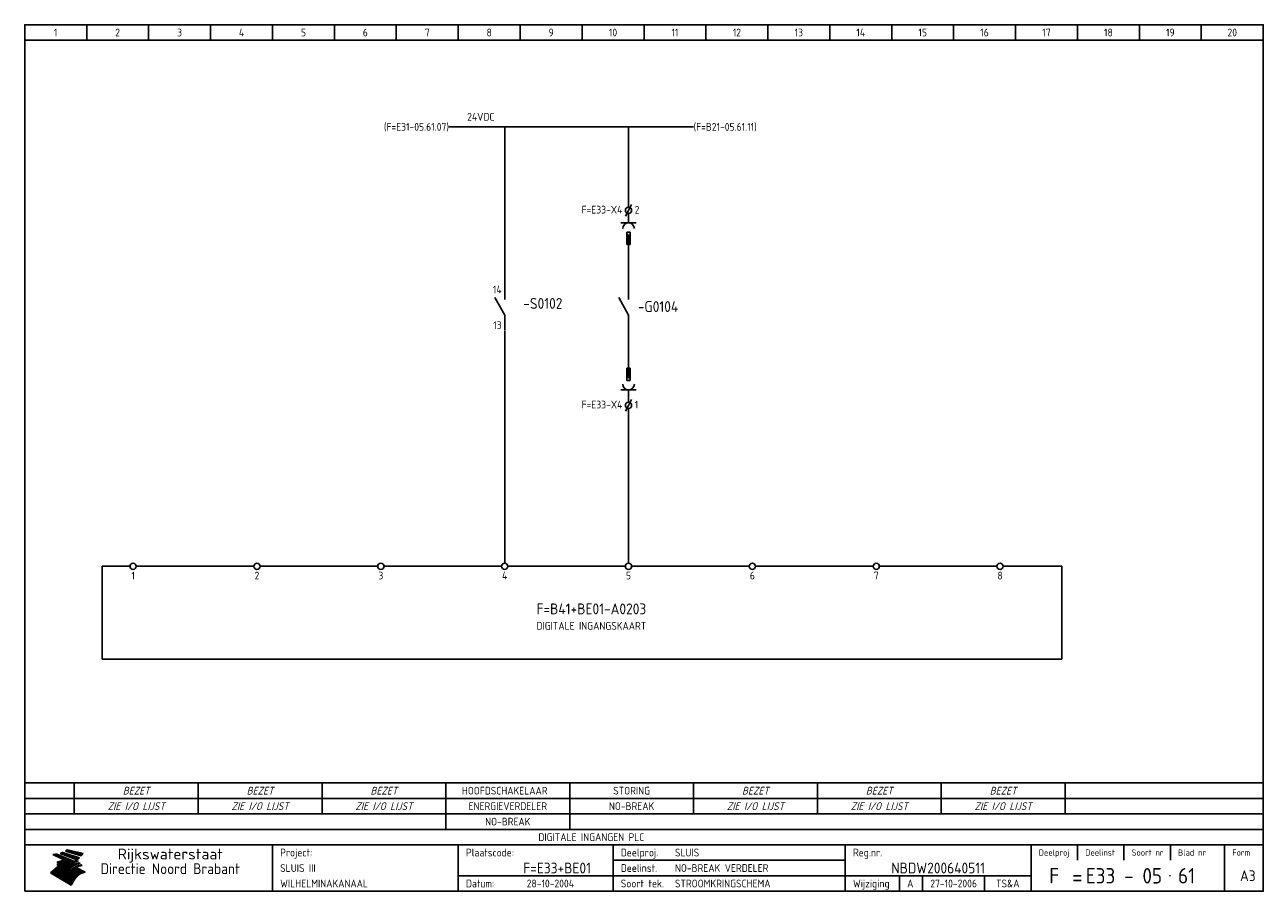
# Model space of a CAD drawing. Extents: x 10 to 410, y 10 to 290.
import ezdxf
from ezdxf.enums import TextEntityAlignment as Align

# ---------------------------------------------------------------- set-up
doc = ezdxf.new("R2010")
doc.units = 0
doc.header["$LTSCALE"] = 15
doc.header["$MEASUREMENT"] = 0
doc.linetypes.add('DASHDOT', pattern=[1, 0.5, -0.25, 0, -0.25])
doc.linetypes.add('DASHED', pattern=[0.75, 0.5, -0.25])
for name, color, linetype in [('0-25', 7, 'CONTINUOUS'), ('0-35', 2, 'CONTINUOUS'), ('0-50', 3, 'CONTINUOUS'), ('B-25', 7, 'CONTINUOUS'), ('B-35', 2, 'CONTINUOUS'), ('S-25', 7, 'CONTINUOUS')]:
    doc.layers.add(name, color=color, linetype=linetype)
doc.styles.add('ISO', font='iso.shx')
doc.styles.get("Standard").update_dxf_attribs({"font": 'iso.shx'})

# ---------------------------------------------------------------- blocks, each defined once
blk = doc.blocks.new('KADERA3')
at = {"layer": '0-25'}
for p, q in [((30, 285), (30, 290)), ((50, 285), (50, 290)), ((70, 285), (70, 290)), ((90, 285), (90, 290)), ((110, 285), (110, 290)), ((130, 285), (130, 290)), ((150, 285), (150, 290)), ((170, 285), (170, 290)), ((190, 285), (190, 290)), ((210, 285), (210, 290)), ((230, 285), (230, 290)), ((250, 285), (250, 290)), ((270, 285), (270, 290)), ((290, 285), (290, 290)), ((310, 285), (310, 290)), ((330, 285), (330, 290)), ((350, 285), (350, 290)), ((370, 285), (370, 290)), ((390, 285), (390, 290)), ((10, 285), (410, 285)), ((410, 35), (10, 35)), ((410, 30), (10, 30)), ((350, 25), (350, 20)), ((365, 25), (365, 20)), ((380, 25), (380, 20)), ((200, 20), (275, 20)), ((150, 15), (335, 15)), ((292.5, 15), (292.5, 10)), ((300, 15), (300, 10)), ((320, 15), (320, 10))]:
    blk.add_line(p, q, dxfattribs=at)
at = {"layer": '0-25', "color": 7}
for p, q in [((19.1, 21.89), (25.12, 19)), ((19.1, 21.89), (25.12, 19)), ((19.17, 21.86), (20.7, 21.86)), ((19.29, 21.8), (20.83, 21.8)), ((19.4, 21.75), (20.96, 21.75)), ((19.52, 21.69), (21.09, 21.69)), ((19.64, 21.63), (21.22, 21.63)), ((19.74, 21.92), (20.56, 21.92)), ((19.75, 21.58), (21.36, 21.58)), ((19.87, 21.52), (21.49, 21.52)), ((19.99, 21.47), (21.62, 21.47)), ((20.11, 21.41), (21.75, 21.41)), ((20.22, 21.35), (21.88, 21.35)), ((20.25, 21.97), (20.43, 21.97)), ((20.34, 21.3), (22.02, 21.3)), ((20.38, 21.99), (26.02, 19.59)), ((20.38, 21.99), (26.02, 19.59)), ((20.46, 21.24), (22.15, 21.24)), ((20.57, 21.18), (22.28, 21.18)), ((20.69, 21.13), (22.41, 21.13)), ((20.81, 21.07), (22.55, 21.07)), ((20.92, 21.02), (22.68, 21.02)), ((21.04, 20.96), (22.81, 20.96)), ((21.16, 20.9), (22.94, 20.9)), ((21.27, 20.85), (23.07, 20.85)), ((21.39, 20.79), (23.21, 20.79)), ((21.47, 22.25), (26.83, 20.19)), ((21.47, 22.25), (26.83, 20.19)), ((21.49, 22.25), (23.07, 22.25)), ((21.51, 20.73), (23.34, 20.73)), ((21.6, 22.2), (23.25, 22.2)), ((21.63, 20.68), (23.47, 20.68)), ((21.65, 22.31), (22.89, 22.31)), ((21.74, 20.62), (23.6, 20.62)), ((21.75, 22.14), (23.42, 22.14)), ((21.8, 22.37), (22.71, 22.37)), ((21.86, 20.57), (23.73, 20.57)), ((21.9, 22.08), (23.6, 22.08)), ((21.94, 22.42), (22.53, 22.42)), ((21.98, 20.51), (23.87, 20.51)), ((22.04, 22.03), (23.78, 22.03)), ((22.06, 22.48), (22.36, 22.48)), ((22.09, 20.45), (24, 20.45)), ((22.18, 22.53), (27.65, 20.8)), ((22.18, 22.53), (27.65, 20.8)), ((22.19, 21.97), (23.96, 21.97)), ((22.21, 20.4), (24.13, 20.4)), ((22.33, 20.34), (24.26, 20.34)), ((22.34, 21.92), (24.13, 21.92)), ((22.37, 20), (23.08, 20)), ((22.44, 20.28), (24.4, 20.28)), ((22.48, 21.86), (24.31, 21.86)), ((22.49, 20.06), (23.04, 20.06)), ((22.56, 20.23), (24.53, 20.23)), ((22.61, 20.12), (22.93, 20.12)), ((22.63, 21.8), (24.49, 21.8)), ((22.68, 20.17), (24.66, 20.17)), ((22.71, 20.17), (22.82, 20.17)), ((23.11, 20.02), (22.77, 20.2)), ((23.11, 20.02), (22.77, 20.2)), ((22.78, 21.75), (24.67, 21.75)), ((22.79, 20.12), (24.79, 20.12)), ((22.91, 20.06), (24.92, 20.06)), ((22.92, 21.69), (24.85, 21.69)), ((23.03, 20), (25.06, 20)), ((23.07, 21.63), (25.02, 21.63)), ((23.14, 22.99), (28.22, 21.46)), ((23.14, 22.99), (28.22, 21.46)), ((23.15, 22.98), (25.33, 22.98)), ((23.22, 21.58), (25.2, 21.58)), ((23.23, 23.04), (25.09, 23.04)), ((23.32, 23.1), (24.84, 23.1)), ((23.34, 22.93), (25.57, 22.93)), ((23.36, 21.52), (25.38, 21.52)), ((23.4, 23.15), (24.6, 23.15)), ((23.49, 23.21), (24.36, 23.21)), ((23.51, 21.47), (25.56, 21.47)), ((23.52, 22.87), (25.81, 22.87)), ((23.57, 23.27), (24.12, 23.27)), ((23.64, 23.32), (23.87, 23.32)), ((23.66, 21.41), (25.74, 21.41)), ((23.7, 23.36), (28.82, 22.17)), ((23.7, 23.36), (28.82, 22.17)), ((23.71, 22.82), (26.06, 22.82)), ((23.8, 21.35), (25.91, 21.35)), ((23.9, 22.76), (26.3, 22.76)), ((23.95, 21.3), (26.09, 21.3)), ((24.09, 22.7), (26.54, 22.7)), ((24.09, 21.24), (26.27, 21.24)), ((24.24, 21.18), (26.45, 21.18)), ((24.27, 22.65), (26.78, 22.65)), ((24.39, 21.13), (26.62, 21.13)), ((24.46, 22.59), (27.03, 22.59)), ((24.53, 21.07), (26.8, 21.07)), ((24.65, 22.53), (27.27, 22.53)), ((24.68, 21.02), (26.98, 21.02)), ((24.83, 20.96), (27.16, 20.96)), ((24.84, 22.48), (27.51, 22.48)), ((24.97, 20.9), (27.34, 20.9)), ((25.02, 22.42), (27.75, 22.42)), ((25.12, 20.85), (27.51, 20.85)), ((25.21, 22.37), (28, 22.37)), ((25.27, 20.79), (27.63, 20.79)), ((25.4, 22.31), (28.24, 22.31)), ((25.41, 20.73), (27.57, 20.73)), ((25.56, 20.68), (27.51, 20.68)), ((25.58, 22.25), (28.48, 22.25)), ((25.71, 20.62), (27.44, 20.62)), ((25.77, 22.2), (28.72, 22.2)), ((25.85, 20.57), (27.37, 20.57)), ((25.96, 22.14), (28.79, 22.14)), ((26, 20.51), (27.29, 20.51)), ((26.15, 22.08), (28.75, 22.08)), ((26.15, 20.45), (27.22, 20.45)), ((26.29, 20.4), (27.14, 20.4)), ((26.33, 22.03), (28.71, 22.03)), ((26.44, 20.34), (27.06, 20.34)), ((26.52, 21.97), (28.66, 21.97)), ((26.59, 20.28), (26.97, 20.28)), ((26.71, 21.92), (28.62, 21.92)), ((26.73, 20.23), (26.89, 20.23)), ((26.9, 21.86), (28.57, 21.86)), ((27.08, 21.8), (28.52, 21.8)), ((27.27, 21.75), (28.48, 21.75)), ((27.46, 21.69), (28.43, 21.69)), ((27.65, 21.63), (28.38, 21.63)), ((27.83, 21.58), (28.33, 21.58)), ((28.02, 21.52), (28.28, 21.52)), ((28.21, 21.47), (28.22, 21.47)), ((20.58, 17.88), (18.3, 16)), ((20.58, 17.88), (18.3, 16)), ((24.94, 11.97), (18.3, 16)), ((24.94, 11.97), (18.3, 16)), ((18.31, 16.01), (20.96, 16.01)), ((18.38, 16.07), (21.46, 16.07)), ((18.45, 16.12), (21.88, 16.12)), ((18.52, 16.18), (22.15, 16.18)), ((18.59, 16.23), (22.38, 16.23)), ((18.65, 16.29), (22.58, 16.29)), ((18.72, 16.35), (22.75, 16.35)), ((18.79, 16.4), (22.91, 16.4)), ((18.86, 16.46), (20.6, 16.46)), ((18.93, 16.52), (20.6, 16.52)), ((18.99, 16.57), (20.6, 16.57)), ((19.06, 16.63), (20.6, 16.63)), ((19.13, 16.68), (20.6, 16.68)), ((19.2, 16.74), (20.6, 16.74)), ((19.27, 16.8), (20.6, 16.8)), ((19.33, 16.85), (21.07, 16.85)), ((19.4, 16.91), (21.55, 16.91)), ((19.47, 16.97), (21.88, 16.97)), ((19.54, 17.02), (22.13, 17.02)), ((19.61, 17.08), (22.34, 17.08)), ((19.67, 17.13), (20.6, 17.13)), ((19.74, 17.19), (20.6, 17.19)), ((19.81, 17.25), (20.6, 17.25)), ((19.88, 17.3), (20.6, 17.3)), ((19.95, 17.36), (20.6, 17.36)), ((20.01, 17.42), (20.6, 17.42)), ((20.08, 17.47), (20.93, 17.47)), ((20.15, 17.53), (21.26, 17.53)), ((20.22, 17.58), (21.51, 17.58)), ((20.29, 17.64), (21.72, 17.64)), ((20.35, 17.7), (21.9, 17.7)), ((20.42, 17.75), (22.07, 17.75)), ((20.49, 17.81), (22.22, 17.81)), ((20.56, 17.87), (22.36, 17.87)), ((20.6, 19.11), (20.58, 19.51)), ((20.6, 19.11), (20.58, 19.51)), ((20.58, 19.5), (22.09, 19.5)), ((20.58, 19.44), (21.95, 19.44)), ((20.59, 19.38), (21.79, 19.38)), ((20.59, 19.33), (21.62, 19.33)), ((20.59, 19.27), (21.42, 19.27)), ((20.6, 19.22), (21.2, 19.22)), ((20.6, 19.16), (20.93, 19.16)), ((20.6, 19.11), (20.69, 19.12)), ((20.6, 19.11), (20.69, 19.12)), ((20.6, 18.79), (20.77, 18.81)), ((20.6, 18.79), (20.77, 18.81)), ((20.6, 18.29), (20.6, 18.79)), ((20.6, 18.29), (20.6, 18.79)), ((20.6, 18.77), (22.46, 18.77)), ((20.6, 18.71), (22.33, 18.71)), ((20.6, 18.65), (22.19, 18.65)), ((20.6, 18.6), (22.04, 18.6)), ((20.6, 18.54), (21.87, 18.54)), ((20.6, 18.48), (21.68, 18.48)), ((20.6, 18.43), (21.46, 18.43)), ((20.6, 18.37), (21.21, 18.37)), ((20.6, 18.32), (20.87, 18.32)), ((20.6, 18.29), (20.88, 18.32)), ((20.6, 18.29), (20.88, 18.32)), ((20.6, 17.88), (20.86, 17.91)), ((20.6, 17.88), (20.86, 17.91)), ((20.6, 17.43), (20.97, 17.48)), ((20.6, 17.43), (20.97, 17.48)), ((20.6, 17.43), (20.6, 17.09)), ((20.6, 17.43), (20.6, 17.09)), ((20.6, 17.09), (21.26, 17.16)), ((20.6, 17.09), (21.26, 17.16)), ((20.6, 16.8), (21.37, 16.89)), ((20.6, 16.8), (21.37, 16.89)), ((20.6, 16.8), (20.6, 16.45)), ((20.6, 16.8), (20.6, 16.45)), ((20.6, 16.45), (21.56, 16.56)), ((20.6, 16.45), (21.56, 16.56)), ((20.6, 15.97), (21.67, 16.09)), ((20.6, 15.97), (21.67, 16.09)), ((20.7, 16.46), (23.06, 16.46)), ((20.9, 19.55), (22.23, 19.55)), ((20.9, 18.82), (22.59, 18.82)), ((20.98, 17.92), (22.5, 17.92)), ((21.02, 17.13), (22.53, 17.13)), ((21.19, 19.61), (22.35, 19.61)), ((21.2, 16.52), (23.2, 16.52)), ((21.32, 18.88), (22.71, 18.88)), ((21.32, 17.98), (22.62, 17.98)), ((21.42, 19.67), (22.47, 19.67)), ((21.47, 17.19), (22.7, 17.19)), ((21.59, 18.03), (22.74, 18.03)), ((21.61, 18.93), (22.82, 18.93)), ((21.62, 19.72), (22.59, 19.72)), ((21.72, 16.57), (23.32, 16.57)), ((21.77, 17.25), (22.85, 17.25)), ((21.8, 19.78), (22.69, 19.78)), ((21.8, 18.09), (22.85, 18.09)), ((21.84, 18.99), (22.92, 18.99)), ((21.96, 19.83), (22.79, 19.83)), ((21.99, 18.15), (22.95, 18.15)), ((22.01, 17.3), (22.99, 17.3)), ((22.03, 19.05), (23.03, 19.05)), ((22.1, 16.63), (23.44, 16.63)), ((22.11, 19.89), (22.89, 19.89)), ((22.16, 18.2), (23.05, 18.2)), ((22.21, 19.1), (23.12, 19.1)), ((22.21, 17.36), (23.12, 17.36)), ((22.24, 19.95), (22.99, 19.95)), ((22.31, 18.26), (23.15, 18.26)), ((22.36, 19.16), (23.22, 19.16)), ((22.38, 16.68), (23.56, 16.68)), ((22.39, 17.42), (23.24, 17.42)), ((22.45, 18.32), (23.24, 18.32)), ((22.51, 19.22), (23.3, 19.22)), ((22.56, 17.47), (23.36, 17.47)), ((22.59, 18.37), (23.33, 18.37)), ((22.6, 16.74), (23.66, 16.74)), ((22.64, 19.27), (23.39, 19.27)), ((22.71, 18.43), (23.42, 18.43)), ((22.71, 17.53), (23.47, 17.53)), ((22.77, 19.33), (23.47, 19.33)), ((22.79, 16.8), (23.77, 16.8)), ((22.83, 18.48), (23.5, 18.48)), ((22.84, 17.58), (23.57, 17.58)), ((22.89, 19.38), (23.55, 19.38)), ((22.94, 18.54), (23.58, 18.54)), ((22.96, 16.85), (23.86, 16.85)), ((22.97, 17.64), (23.67, 17.64)), ((23, 19.44), (23.63, 19.44)), ((23.04, 18.6), (23.66, 18.6)), ((23.1, 19.5), (23.72, 19.5)), ((23.1, 17.7), (23.77, 17.7)), ((23.12, 16.91), (23.96, 16.91)), ((23.14, 18.65), (23.74, 18.65)), ((23.15, 19.95), (25.19, 19.95)), ((23.21, 19.55), (23.8, 19.55)), ((23.21, 17.75), (23.86, 17.75)), ((23.21, 16.01), (28.9, 16.01)), ((23.24, 18.71), (23.82, 18.71)), ((23.26, 19.89), (25.32, 19.89)), ((23.26, 16.97), (24.05, 16.97)), ((23.3, 19.61), (23.88, 19.61)), ((23.32, 17.81), (23.95, 17.81)), ((23.33, 18.77), (23.91, 18.77)), ((23.37, 16.07), (29.08, 16.07)), ((23.38, 19.83), (25.45, 19.83)), ((23.39, 19.67), (23.81, 19.67)), ((23.39, 17.02), (24.14, 17.02)), ((23.42, 18.82), (23.99, 18.82)), ((23.42, 17.87), (24.03, 17.87)), ((23.45, 19.7), (23.58, 19.79)), ((23.45, 19.7), (23.58, 19.79)), ((23.48, 19.72), (23.7, 19.72)), ((23.5, 19.78), (25.58, 19.78)), ((23.51, 18.88), (24.07, 18.88)), ((23.51, 16.12), (29.27, 16.12)), ((23.52, 17.92), (24.11, 17.92)), ((23.52, 17.08), (24.22, 17.08)), ((23.54, 18.9), (24.3, 19.42)), ((23.54, 18.9), (24.3, 19.42)), ((23.56, 19.78), (23.59, 19.78)), ((23.56, 19.39), (23.9, 19.62)), ((23.56, 19.39), (23.9, 19.62)), ((23.58, 19.79), (23.9, 19.62)), ((23.58, 19.79), (23.9, 19.62)), ((23.59, 18.93), (24.15, 18.93)), ((23.61, 19.72), (25.72, 19.72)), ((23.62, 17.98), (24.2, 17.98)), ((23.63, 17.13), (24.3, 17.13)), ((23.65, 18.59), (24.62, 19.25)), ((23.65, 18.59), (24.62, 19.25)), ((29.41, 16.17), (23.65, 16.17)), ((23.67, 18.99), (24.23, 18.99)), ((23.71, 18.03), (24.28, 18.03)), ((23.73, 19.67), (25.85, 19.67)), ((23.75, 19.05), (24.32, 19.05)), ((23.75, 17.19), (24.38, 17.19)), ((23.77, 16.23), (29.47, 16.23)), ((23.79, 18.09), (24.36, 18.09)), ((23.83, 19.1), (24.4, 19.1)), ((23.85, 19.61), (25.98, 19.61)), ((23.85, 17.25), (24.46, 17.25)), ((23.88, 18.15), (24.44, 18.15)), ((23.89, 16.29), (29.36, 16.29)), ((23.92, 19.16), (24.48, 19.16)), ((23.94, 18.19), (25.23, 19.07)), ((23.94, 18.19), (25.23, 19.07)), ((23.95, 17.3), (24.55, 17.3)), ((23.96, 19.55), (25.96, 19.55)), ((23.96, 18.2), (24.53, 18.2)), ((24, 19.22), (24.56, 19.22)), ((24, 16.35), (29.24, 16.35)), ((24.04, 18.26), (24.61, 18.26)), ((24.05, 17.36), (24.63, 17.36)), ((24.06, 17.88), (25.34, 18.76)), ((24.06, 17.88), (25.34, 18.76)), ((24.08, 19.5), (25.88, 19.5)), ((24.08, 19.27), (24.58, 19.27)), ((24.11, 16.4), (29.13, 16.4)), ((24.13, 18.32), (24.69, 18.32)), ((24.14, 17.42), (24.71, 17.42)), ((24.16, 19.33), (24.47, 19.33)), ((24.2, 19.44), (25.79, 19.44)), ((24.21, 18.37), (24.77, 18.37)), ((24.21, 16.46), (29.02, 16.46)), ((24.23, 17.47), (24.79, 17.47)), ((24.24, 17.48), (25.52, 18.36)), ((24.24, 17.48), (25.52, 18.36)), ((24.25, 19.38), (24.36, 19.38)), ((24.29, 18.43), (24.85, 18.43)), ((24.3, 19.42), (24.62, 19.25)), ((24.3, 19.42), (24.62, 19.25)), ((24.31, 19.38), (25.71, 19.38)), ((24.31, 17.53), (24.87, 17.53)), ((24.31, 16.52), (28.91, 16.52)), ((24.35, 17.17), (25.64, 18.05)), ((24.35, 17.17), (25.64, 18.05)), ((24.37, 18.48), (24.94, 18.48)), ((24.39, 17.58), (24.96, 17.58)), ((24.4, 16.57), (28.79, 16.57)), ((24.43, 19.33), (25.62, 19.33)), ((24.45, 18.54), (25.02, 18.54)), ((24.47, 17.64), (25.04, 17.64)), ((24.49, 16.63), (28.68, 16.63)), ((24.54, 18.6), (25.1, 18.6)), ((24.55, 19.27), (25.54, 19.27)), ((24.56, 17.7), (25.12, 17.7)), ((24.57, 16.68), (28.57, 16.68)), ((24.62, 18.65), (25.18, 18.65)), ((24.63, 16.72), (25.91, 17.6)), ((24.63, 16.72), (25.91, 17.6)), ((24.64, 17.75), (25.2, 17.75)), ((24.66, 16.74), (28.45, 16.74)), ((24.67, 19.22), (25.45, 19.22)), ((24.7, 18.71), (25.27, 18.71)), ((24.72, 17.81), (25.29, 17.81)), ((24.74, 16.8), (28.34, 16.8)), ((24.78, 19.16), (25.37, 19.16)), ((24.78, 18.77), (25.34, 18.77)), ((24.8, 17.87), (25.37, 17.87)), ((24.82, 16.85), (28.23, 16.85)), ((24.87, 18.82), (25.4, 18.82)), ((24.89, 17.92), (25.45, 17.92)), ((24.9, 19.1), (25.28, 19.1)), ((24.9, 16.91), (28.11, 16.91)), ((24.95, 18.88), (25.45, 18.88)), ((24.97, 17.98), (25.53, 17.98)), ((24.99, 16.97), (28, 16.97)), ((25.02, 19.05), (25.2, 19.05)), ((25.03, 18.93), (25.51, 18.93)), ((25.05, 18.03), (25.61, 18.03)), ((25.07, 17.02), (27.89, 17.02)), ((25.11, 18.99), (25.57, 18.99)), ((26.02, 19.59), (25.12, 19)), ((26.02, 19.59), (25.12, 19)), ((25.13, 18.09), (25.68, 18.09)), ((25.15, 17.08), (27.77, 17.08)), ((25.19, 19.05), (25.63, 19.05)), ((25.21, 18.15), (25.75, 18.15)), ((25.23, 17.13), (27.66, 17.13)), ((25.26, 19.1), (25.7, 19.1)), ((25.3, 18.2), (25.82, 18.2)), ((25.31, 17.19), (27.55, 17.19)), ((25.33, 19.16), (25.77, 19.16)), ((25.38, 18.26), (25.89, 18.26)), ((25.39, 19.22), (25.85, 19.22)), ((25.4, 17.25), (27.43, 17.25)), ((25.46, 18.32), (25.97, 18.32)), ((25.47, 19.27), (25.93, 19.27)), ((25.48, 17.3), (27.32, 17.3)), ((25.54, 19.33), (26.03, 19.33)), ((25.54, 18.37), (26.06, 18.37)), ((25.56, 17.36), (27.21, 17.36)), ((25.62, 18.43), (26.14, 18.43)), ((25.63, 19.38), (26.13, 19.38)), ((25.64, 17.42), (27.1, 17.42)), ((25.7, 18.48), (26.24, 18.48)), ((25.72, 19.44), (26.24, 19.44)), ((25.73, 17.47), (26.98, 17.47)), ((25.79, 18.54), (26.34, 18.54)), ((25.81, 17.53), (26.87, 17.53)), ((25.82, 19.5), (26.36, 19.5)), ((25.89, 18.6), (26.46, 18.6)), ((25.89, 17.58), (26.76, 17.58)), ((25.93, 19.55), (26.53, 19.55)), ((25.96, 17.64), (26.64, 17.64)), ((25.99, 18.65), (26.58, 18.65)), ((26.04, 17.7), (26.59, 17.7)), ((26.06, 19.61), (26.85, 19.61)), ((26.1, 18.71), (26.72, 18.71)), ((26.12, 17.75), (26.67, 17.75)), ((26.2, 17.81), (26.76, 17.81)), ((26.21, 19.67), (27.23, 19.67)), ((26.23, 18.77), (26.89, 18.77)), ((26.29, 17.87), (26.86, 17.87)), ((26.37, 18.82), (27.09, 18.82)), ((26.39, 17.92), (26.97, 17.92)), ((26.44, 19.72), (27.18, 19.72)), ((26.49, 17.98), (27.09, 17.98)), ((26.53, 18.88), (27.34, 18.88)), ((26.56, 17.68), (29.54, 16.2)), ((26.56, 17.68), (29.54, 16.2)), ((26.6, 18.03), (27.22, 18.03)), ((26.72, 18.09), (27.38, 18.09)), ((26.73, 18.93), (27.66, 18.93)), ((26.85, 18.15), (27.56, 18.15)), ((26.99, 18.99), (27.9, 18.99)), ((27, 18.2), (27.8, 18.2)), ((27.13, 19.78), (27.25, 19.64)), ((27.13, 19.78), (27.25, 19.64)), ((27.18, 18.26), (28.13, 18.26)), ((27.26, 19.05), (27.84, 19.05)), ((27.39, 18.32), (28.47, 18.32)), ((27.7, 18.37), (28.49, 18.37)), ((27.78, 19.1), (27.93, 18.96)), ((27.78, 19.1), (27.93, 18.96)), ((28, 18.43), (28.44, 18.43)), ((28.29, 15.83), (29.54, 16.2)), ((28.29, 15.83), (29.54, 16.2)), ((28.39, 18.48), (28.54, 18.32)), ((28.39, 18.48), (28.54, 18.32)), ((29.54, 16.2), (29.45, 16.17)), ((29.54, 16.2), (29.45, 16.17)), ((29.46, 16.18), (29.47, 16.18)), ((18.38, 15.95), (20.6, 15.95)), ((18.47, 15.9), (20.6, 15.9)), ((18.57, 15.84), (20.6, 15.84)), ((18.66, 15.78), (20.6, 15.78)), ((18.75, 15.73), (20.6, 15.73)), ((18.85, 15.67), (20.6, 15.67)), ((18.94, 15.62), (20.6, 15.62)), ((19.03, 15.56), (27.83, 15.56)), ((19.12, 15.5), (27.75, 15.5)), ((19.22, 15.45), (27.66, 15.45)), ((19.31, 15.39), (27.58, 15.39)), ((19.4, 15.33), (27.5, 15.33)), ((19.49, 15.28), (27.43, 15.28)), ((19.59, 15.22), (27.36, 15.22)), ((19.68, 15.17), (27.29, 15.17)), ((19.77, 15.11), (27.22, 15.11)), ((19.86, 15.05), (27.15, 15.05)), ((19.96, 15), (27.09, 15)), ((20.05, 14.94), (27.02, 14.94)), ((20.14, 14.88), (26.96, 14.88)), ((20.24, 14.83), (26.9, 14.83)), ((20.33, 14.77), (26.84, 14.77)), ((20.42, 14.72), (26.79, 14.72)), ((20.51, 14.66), (26.73, 14.66)), ((20.6, 15.97), (20.6, 15.58)), ((20.6, 15.97), (20.6, 15.58)), ((20.6, 15.58), (21.95, 15.73)), ((20.6, 15.58), (21.95, 15.73)), ((20.61, 14.6), (26.68, 14.6)), ((20.7, 14.55), (26.62, 14.55)), ((20.79, 14.49), (26.57, 14.49)), ((20.88, 14.43), (26.52, 14.43)), ((20.94, 15.62), (27.92, 15.62)), ((20.98, 14.38), (26.47, 14.38)), ((21.07, 14.32), (26.42, 14.32)), ((21.16, 14.27), (26.38, 14.27)), ((21.25, 14.21), (26.33, 14.21)), ((21.35, 14.15), (26.29, 14.15)), ((21.44, 14.1), (26.24, 14.1)), ((21.45, 15.67), (28.01, 15.67)), ((21.53, 14.04), (26.2, 14.04)), ((21.63, 13.98), (26.16, 13.98)), ((21.72, 13.93), (26.12, 13.93)), ((21.81, 13.87), (26.08, 13.87)), ((21.9, 13.82), (26.04, 13.82)), ((21.96, 15.73), (28.11, 15.73)), ((22, 13.76), (26, 13.76)), ((22.09, 13.7), (25.96, 13.7)), ((22.18, 13.65), (25.93, 13.65)), ((22.27, 13.59), (25.89, 13.59)), ((22.34, 15.78), (28.21, 15.78)), ((22.37, 13.53), (25.86, 13.53)), ((22.46, 13.48), (25.82, 13.48)), ((22.55, 13.42), (25.79, 13.42)), ((22.62, 15.84), (28.33, 15.84)), ((22.65, 13.37), (25.76, 13.37)), ((22.74, 13.31), (25.73, 13.31)), ((22.83, 13.25), (25.69, 13.25)), ((22.84, 15.9), (28.52, 15.9)), ((22.92, 13.2), (25.66, 13.2)), ((23.02, 13.14), (25.63, 13.14)), ((23.04, 15.95), (28.71, 15.95)), ((23.11, 13.08), (25.59, 13.08)), ((23.2, 13.03), (25.56, 13.03)), ((23.29, 12.97), (25.53, 12.97)), ((23.39, 12.92), (25.5, 12.92)), ((23.48, 12.86), (25.46, 12.86)), ((23.57, 12.8), (25.43, 12.8)), ((23.66, 12.75), (25.4, 12.75)), ((23.76, 12.69), (25.36, 12.69)), ((23.85, 12.63), (25.33, 12.63)), ((23.94, 12.58), (25.3, 12.58)), ((24.04, 12.52), (25.26, 12.52)), ((24.13, 12.47), (25.23, 12.47)), ((24.22, 12.41), (25.2, 12.41)), ((24.31, 12.35), (25.17, 12.35)), ((24.41, 12.3), (25.13, 12.3)), ((24.5, 12.24), (25.1, 12.24)), ((24.59, 12.18), (25.07, 12.18)), ((24.68, 12.13), (25.03, 12.13)), ((24.78, 12.07), (25, 12.07)), ((24.87, 12.02), (24.97, 12.02)), ((24.94, 11.97), (25.81, 13.45)), ((24.94, 11.97), (25.81, 13.45))]:
    blk.add_line(p, q, dxfattribs=at)
for centre, radius, start, end in [((19.15, 29.7), 7.8, 269.6055, 279.0886), ((19.15, 29.7), 7.8, 269.6055, 279.0886), ((19.93, 25.38), 5.91, 276.3402, 298.7463), ((19.93, 25.38), 5.91, 276.3402, 298.7463), ((19.84, 25.09), 6.03, 278.129, 302.868), ((19.84, 25.09), 6.03, 278.129, 302.868), ((19.84, 27.26), 5.27, 288.0217, 296.3084), ((19.84, 27.26), 5.27, 288.0217, 296.3084), ((20.49, 27.56), 5.28, 300.0654, 307.393), ((20.49, 27.56), 5.28, 300.0654, 307.393), ((24.11, 24.7), 5.26, 301.1147, 312.2814), ((24.11, 24.7), 5.26, 301.1147, 312.2814), ((21.95, 27.32), 8.59, 316.9248, 323.1399), ((21.95, 27.32), 8.59, 316.9248, 323.1399), ((20.21, 23.78), 5.91, 273.6149, 304.3803), ((20.21, 23.78), 5.91, 273.6149, 304.3803), ((20.35, 24.56), 5.76, 274.164, 302.5474), ((20.35, 24.56), 5.76, 274.164, 302.5474), ((20.05, 24.28), 6.02, 277.9472, 305.7139), ((20.05, 24.28), 6.02, 277.9472, 305.7139), ((20.04, 23.49), 6.09, 278.8115, 306.4242), ((20.04, 23.49), 6.09, 278.8115, 306.4242), ((20.53, 23.07), 5.96, 277.0519, 304.973), ((20.53, 23.07), 5.96, 277.0519, 304.973), ((20.72, 22.76), 5.91, 276.3402, 304.3803), ((20.72, 22.76), 5.91, 276.3402, 304.3803), ((21.06, 22.34), 5.81, 274.9043, 303.1745), ((21.06, 22.34), 5.81, 274.9043, 303.1745), ((20.82, 22.06), 6.04, 278.1111, 305.8489), ((20.82, 22.06), 6.04, 278.1111, 305.8489), ((21.3, 21.6), 5.91, 276.3402, 304.3803), ((21.3, 21.6), 5.91, 276.3402, 304.3803), ((27.05, 17.17), 2.63, 107.4286, 133.7799), ((27.05, 17.17), 2.63, 107.4286, 133.7799), ((27.45, 16.91), 2.81, 110.4143, 138.7411), ((27.45, 16.91), 2.81, 110.4143, 138.7411), ((27.57, 15.64), 3.4, 98.1566, 126.9045), ((27.57, 15.64), 3.4, 98.1566, 126.9045), ((27.91, 15.54), 3.39, 100.5835, 132.088), ((27.91, 15.54), 3.39, 100.5835, 132.088), ((28.21, 14.74), 3.67, 95.7581, 128.7216), ((28.21, 14.74), 3.67, 95.7581, 128.7216), ((27.01, 16.84), 2.93, 87.7348, 104.8316), ((27.01, 16.84), 2.93, 87.7348, 104.8316), ((27.37, 15.71), 3.93, 91.7838, 103.2817), ((27.37, 15.71), 3.93, 91.7838, 103.2817), ((28.4, 15.05), 3.21, 96.3886, 125.0052), ((28.4, 15.05), 3.21, 96.3886, 125.0052), ((27.82, 16.31), 2.8, 90.634, 105.1984), ((27.82, 16.31), 2.8, 90.634, 105.1984), ((28.19, 15.04), 3.93, 93.8342, 103.2817), ((28.19, 15.04), 3.93, 93.8342, 103.2817), ((28.58, 15.69), 2.8, 93.8141, 105.1984), ((28.58, 15.69), 2.8, 93.8141, 105.1984), ((28.95, 14.41), 3.93, 96.0135, 103.2817), ((28.95, 14.41), 3.93, 96.0135, 103.2817), ((31.24, 10.26), 6.3, 117.9568, 149.6251), ((31.24, 10.26), 6.3, 117.9568, 149.6251)]:
    blk.add_arc(centre, radius, start, end, dxfattribs=at)
at = {"layer": '0-35'}
for p, q in [((90, 25), (90, 10)), ((150, 25), (150, 10)), ((200, 25), (200, 10)), ((275, 25), (275, 10)), ((335, 25), (335, 10)), ((397.5, 25), (397.5, 10))]:
    blk.add_line(p, q, dxfattribs=at)
at = {"layer": '0-50'}
for p, q in [((10, 25), (410, 25)), ((348.75, 15), (351.25, 15)), ((348.75, 13.5), (351.25, 13.5))]:
    blk.add_line(p, q, dxfattribs=at)
blk.add_lwpolyline([(10, 10), (410, 10), (410, 290), (10, 290)], close=True, dxfattribs=at)
at = {"layer": '0-50', "const_width": 0.25}
blk.add_lwpolyline([(379.75, 15, 1), (380, 15, 1)], format="xyb", close=True, dxfattribs=at)
at = {"layer": '0-25', "style": 'ISO'}
for s, height, p in [('Project:', 2.5, (92.5, 22.5)), ('Plaatscode:', 2.5, (152.5, 22.5)), ('Deelproj.', 2.5, (202.5, 22.5)), ('Reg.nr.', 2.5, (277.5, 22.5)), ('Deelproj', 2, (337.5, 22.5)), ('Deelinst', 2, (352.5, 22.5)), ('Soort nr', 2, (367.5, 22.5)), ('Blad nr', 2, (382.5, 22.5)), ('Form', 2, (400, 22.5)), ('Deelinst.', 2.5, (202.5, 17.5)), ('Datum:', 2.5, (152.5, 12.5)), ('Soort tek.', 2.5, (202.5, 12.5)), ('Wijziging', 2.5, (277.5, 12.5))]:
    blk.add_text(s, height=height, dxfattribs=at).set_placement(p, align=Align.MIDDLE_LEFT)
for tag, p in [('STR1', (20, 287.5)), ('STR2', (40, 287.5)), ('STR3', (60, 287.5)), ('STR4', (80, 287.5)), ('STR5', (100, 287.5)), ('STR6', (120, 287.5)), ('STR7', (140, 287.5)), ('STR8', (160, 287.5)), ('STR9', (180, 287.5)), ('STR10', (200, 287.5)), ('STR11', (220, 287.5)), ('STR12', (240, 287.5)), ('STR13', (260, 287.5)), ('STR14', (280, 287.5)), ('STR15', (300, 287.5)), ('STR16', (320, 287.5)), ('STR17', (340, 287.5)), ('STR18', (360, 287.5)), ('STR19', (380, 287.5)), ('STR20', (400, 287.5)), ('W', (180, 12.5)), ('Z', (310, 12.5)), ('Y', (327.5, 12.5))]:
    blk.add_attdef(tag, text='', height=2.5, dxfattribs=at).set_placement(p, align=Align.MIDDLE)
for tag, p in [('N', (220, 22.5)), ('B', (92.5, 17.5)), ('P', (220, 17.5)), ('C', (92.5, 12.5)), ('U', (220, 12.5)), ('REV', (295, 12.5))]:
    blk.add_attdef(tag, text='', height=2.5, dxfattribs=at).set_placement(p, align=Align.MIDDLE_LEFT)
at = {"layer": '0-35', "style": 'ISO', "width": 1.00614}
blk.add_text('Rijkswaterstaat', height=3.5, dxfattribs=at).set_placement((40, 20.28), (74, 20.28), align=Align.FIT)
at = {"layer": '0-35', "color": 2, "style": 'ISO', "width": 0.948867}
blk.add_text('Directie Noord Brabant', height=3.5, dxfattribs=at).set_placement((34.5, 15.53), (79.5, 15.53), align=Align.FIT)
at = {"layer": '0-35', "style": 'ISO'}
for tag, p in [('X', (178.5, 17.5)), ('FORM', (402.5, 15))]:
    blk.add_attdef(tag, text='', height=3.5, dxfattribs=at).set_placement(p, align=Align.MIDDLE_LEFT)
blk.add_attdef('RNR', text='', height=3.5, dxfattribs=at).set_placement((305, 17.5), align=Align.MIDDLE)
at = {"layer": '0-50', "style": 'ISO'}
for tag, p in [('M', (342.5, 15)), ('O', (365, 15))]:
    blk.add_attdef(tag, text='', height=5, dxfattribs=at).set_placement(p, align=Align.MIDDLE)
blk.add_attdef('Q', text='', height=5, dxfattribs=at).set_placement((382.5, 15), align=Align.MIDDLE_LEFT)
blk = doc.blocks.new('0033')
at = {"layer": 'S-25'}
for p in [(-0.94, -1.88), (0.94, 1.88)]:
    blk.add_line(p, (0, 0), dxfattribs=at)
blk.add_circle((0, 0), 1, dxfattribs=at)
at = {"layer": 'B-25'}
blk.add_attdef('KT', text='', height=2.5, dxfattribs=at).set_placement((-2, -1), align=Align.RIGHT)
blk.add_attdef('KN1', (2, -1.01), '', height=2.5, dxfattribs=at)
blk = doc.blocks.new('070201M')
at = {"layer": '0-25'}
for p, q in [((0, 0), (0, -5)), ((0, -10), (-3.125, -4.375)), ((0, -10), (0, -15))]:
    blk.add_line(p, q, dxfattribs=at)
at = {"layer": 'B-25', "style": 'ISO'}
blk.add_attdef('K1', text='', height=2.5, dxfattribs=at).set_placement((-1, -3), align=Align.RIGHT)
blk.add_attdef('K2', text='', height=2.5, dxfattribs=at).set_placement((-1, -12), align=Align.TOP_RIGHT)
blk.add_attdef('OPMERKING', (3, -13), '', height=2.5, dxfattribs=at)
at = {"layer": 'B-35', "style": 'ISO'}
blk.add_attdef('KR', (3, -9), '', height=3.5, dxfattribs=at)

msp = doc.modelspace()

# ---------------------------------------------------------------- hatches: boundary and pattern name
at = {"layer": '0-25', "linetype": 'DASHED'}
h = msp.add_hatch(color=256, dxfattribs=at)
h.paths.add_polyline_path([(204.5, 223), (205.5, 223), (205.5, 219), (204.5, 219)])
h.paths.add_polyline_path([(204.5, 179), (205.5, 179), (205.5, 175), (204.5, 175)])

# ---------------------------------------------------------------- linework, layer by layer
at = {"layer": '0-25'}
for p, q in [((165, 206.19), (165, 257)), ((205, 231), (205, 257)), ((202.5, 226), (207.5, 226)), ((165, 191), (165, 116)), ((202.5, 172), (207.5, 172)), ((205, 166), (205, 116)), ((410, 45), (10, 45)), ((26, 45), (26, 35)), ((66, 45), (66, 35)), ((106, 45), (106, 35)), ((146, 45), (146, 30)), ((186, 45), (186, 30)), ((226, 45), (226, 35)), ((266, 45), (266, 35)), ((306, 45), (306, 35)), ((346, 45), (346, 35)), ((410, 40), (10, 40))]:
    msp.add_line(p, q, dxfattribs=at)
at = {"layer": '0-25', "linetype": 'Continuous'}
for p, q in [((205, 226), (205, 229)), ((205, 206.19), (205, 222.25)), ((205, 191.19), (205, 175.75)), ((205, 172), (205, 168))]:
    msp.add_line(p, q, dxfattribs=at)
at = {"layer": '0-25', "linetype": 'DASHED'}
for points in [[(204.5, 223), (205.5, 223), (205.5, 219), (204.5, 219)], [(204.5, 179), (205.5, 179), (205.5, 175), (204.5, 175)]]:
    msp.add_lwpolyline(points, close=True, dxfattribs=at)
at = {"layer": '0-25'}
for centre, start, end in [((205, 224.12), 0, 180), ((205, 173.88), 180, 0)]:
    msp.add_arc(centre, 1.88, start, end, dxfattribs=at)
at = {"layer": 'S-25'}
for p, q in [((147, 257), (226, 257)), ((35, 115), (44, 115)), ((35, 115), (35, 85)), ((46, 115), (84, 115)), ((86, 115), (124, 115)), ((126, 115), (164, 115)), ((166, 115), (204, 115)), ((206, 115), (244, 115)), ((246, 115), (284, 115)), ((286, 115), (324, 115)), ((326, 115), (345, 115)), ((345, 115), (345, 85)), ((35, 85), (345, 85))]:
    msp.add_line(p, q, dxfattribs=at)
for centre in [(45, 115), (85, 115), (125, 115), (165, 115), (205, 115), (245, 115), (285, 115), (325, 115)]:
    msp.add_circle(centre, 1, dxfattribs=at)

# ---------------------------------------------------------------- block references
at = {"layer": '0-25'}
for p, values in [((165, 206.19), {'K1': '14', 'K2': '13'}), ((205, 206.19), {'KR': '-G0104'})]:
    msp.add_blockref('070201M', p, dxfattribs=at).add_auto_attribs(values)
at = {"layer": 'S-25'}
ref = msp.add_blockref('KADERA3', (0, 0), dxfattribs=at)
ref.add_attrib('B', 'SLUIS III', dxfattribs={"layer": '0-25', "height": 2.5, "style": 'ISO'}).set_placement((92.5, 17.5), align=Align.MIDDLE_LEFT)
ref.add_attrib('C', 'WILHELMINAKANAAL', dxfattribs={"layer": '0-25', "height": 2.5, "style": 'ISO'}).set_placement((92.5, 12.5), align=Align.MIDDLE_LEFT)
ref.add_attrib('N', 'SLUIS', dxfattribs={"layer": '0-25', "height": 2.5, "style": 'ISO'}).set_placement((220, 22.5), align=Align.MIDDLE_LEFT)
ref.add_attrib('P', 'NO-BREAK VERDELER', dxfattribs={"layer": '0-25', "height": 2.5, "style": 'ISO'}).set_placement((220, 17.5), align=Align.MIDDLE_LEFT)
ref.add_attrib('U', 'STROOMKRINGSCHEMA', dxfattribs={"layer": '0-25', "height": 2.5, "style": 'ISO'}).set_placement((220, 12.5), align=Align.MIDDLE_LEFT)
ref.add_attrib('M', 'F', dxfattribs={"layer": '0-50', "height": 5, "style": 'ISO'}).set_placement((342.5, 15), align=Align.MIDDLE)
ref.add_attrib('O', 'E33 - 05', dxfattribs={"layer": '0-50', "height": 5, "style": 'ISO'}).set_placement((365, 15), align=Align.MIDDLE)
ref.add_attrib('Q', '61', dxfattribs={"layer": '0-50', "height": 5, "style": 'ISO'}).set_placement((382.5, 15), align=Align.MIDDLE_LEFT)
ref.add_attrib('X', 'F=E33+BE01', dxfattribs={"layer": '0-35', "height": 3.5, "style": 'ISO'}).set_placement((171, 17.5), align=Align.MIDDLE_LEFT)
ref.add_attrib('RNR', 'NBDW200640511', dxfattribs={"layer": '0-35', "height": 3.5, "style": 'ISO'}).set_placement((305, 17.5), align=Align.MIDDLE)
ref.add_attrib('W', '28-10-2004', dxfattribs={"layer": '0-25', "height": 2.5, "style": 'ISO'}).set_placement((179.75, 12.5), align=Align.MIDDLE)
ref.add_attrib('FORM', 'A3', dxfattribs={"layer": '0-35', "height": 3.5, "style": 'ISO'}).set_placement((402.5, 15), align=Align.MIDDLE_LEFT)
ref.add_attrib('REV', 'A', dxfattribs={"layer": '0-25', "height": 2.5, "style": 'ISO'}).set_placement((295, 12.5), align=Align.MIDDLE_LEFT)
ref.add_attrib('Z', '27-10-2006', dxfattribs={"layer": '0-25', "height": 2.5, "style": 'ISO'}).set_placement((310, 12.5), align=Align.MIDDLE)
ref.add_attrib('Y', 'TS&A', dxfattribs={"layer": '0-25', "height": 2.5, "style": 'ISO'}).set_placement((327.5, 12.5), align=Align.MIDDLE)
ref.add_attrib('STR1', '1', dxfattribs={"layer": '0-25', "height": 2.5, "style": 'ISO'}).set_placement((20, 287.5), align=Align.MIDDLE)
ref.add_attrib('STR2', '2', dxfattribs={"layer": '0-25', "height": 2.5, "style": 'ISO'}).set_placement((40, 287.5), align=Align.MIDDLE)
ref.add_attrib('STR3', '3', dxfattribs={"layer": '0-25', "height": 2.5, "style": 'ISO'}).set_placement((60, 287.5), align=Align.MIDDLE)
ref.add_attrib('STR4', '4', dxfattribs={"layer": '0-25', "height": 2.5, "style": 'ISO'}).set_placement((80, 287.5), align=Align.MIDDLE)
ref.add_attrib('STR5', '5', dxfattribs={"layer": '0-25', "height": 2.5, "style": 'ISO'}).set_placement((100, 287.5), align=Align.MIDDLE)
ref.add_attrib('STR6', '6', dxfattribs={"layer": '0-25', "height": 2.5, "style": 'ISO'}).set_placement((120, 287.5), align=Align.MIDDLE)
ref.add_attrib('STR7', '7', dxfattribs={"layer": '0-25', "height": 2.5, "style": 'ISO'}).set_placement((140, 287.5), align=Align.MIDDLE)
ref.add_attrib('STR8', '8', dxfattribs={"layer": '0-25', "height": 2.5, "style": 'ISO'}).set_placement((160, 287.5), align=Align.MIDDLE)
ref.add_attrib('STR9', '9', dxfattribs={"layer": '0-25', "height": 2.5, "style": 'ISO'}).set_placement((180, 287.5), align=Align.MIDDLE)
ref.add_attrib('STR10', '10', dxfattribs={"layer": '0-25', "height": 2.5, "style": 'ISO'}).set_placement((200, 287.5), align=Align.MIDDLE)
ref.add_attrib('STR11', '11', dxfattribs={"layer": '0-25', "height": 2.5, "style": 'ISO'}).set_placement((220, 287.5), align=Align.MIDDLE)
ref.add_attrib('STR12', '12', dxfattribs={"layer": '0-25', "height": 2.5, "style": 'ISO'}).set_placement((240, 287.5), align=Align.MIDDLE)
ref.add_attrib('STR13', '13', dxfattribs={"layer": '0-25', "height": 2.5, "style": 'ISO'}).set_placement((260, 287.5), align=Align.MIDDLE)
ref.add_attrib('STR14', '14', dxfattribs={"layer": '0-25', "height": 2.5, "style": 'ISO'}).set_placement((280, 287.5), align=Align.MIDDLE)
ref.add_attrib('STR15', '15', dxfattribs={"layer": '0-25', "height": 2.5, "style": 'ISO'}).set_placement((300, 287.5), align=Align.MIDDLE)
ref.add_attrib('STR16', '16', dxfattribs={"layer": '0-25', "height": 2.5, "style": 'ISO'}).set_placement((320, 287.5), align=Align.MIDDLE)
ref.add_attrib('STR17', '17', dxfattribs={"layer": '0-25', "height": 2.5, "style": 'ISO'}).set_placement((340, 287.5), align=Align.MIDDLE)
ref.add_attrib('STR18', '18', dxfattribs={"layer": '0-25', "height": 2.5, "style": 'ISO'}).set_placement((360, 287.5), align=Align.MIDDLE)
ref.add_attrib('STR19', '19', dxfattribs={"layer": '0-25', "height": 2.5, "style": 'ISO'}).set_placement((380, 287.5), align=Align.MIDDLE)
ref.add_attrib('STR20', '20', dxfattribs={"layer": '0-25', "height": 2.5, "style": 'ISO'}).set_placement((400, 287.5), align=Align.MIDDLE)
at = {"layer": 'S-25', "linetype": 'DASHDOT', "ltscale": 10}
for p, values in [((205, 230), {'KN1': '2', 'KT': 'F=E33-X4'}), ((205, 167), {'KN1': '1', 'KT': 'F=E33-X4'})]:
    msp.add_blockref('0033', p, dxfattribs=at).add_auto_attribs(values)

# ---------------------------------------------------------------- texts
at = {"layer": 'B-25'}
for s, p in [('24VDC', (157.29, 259)), ('DIGITALE INGANGSKAART', (193, 94.5))]:
    msp.add_text(s, height=2.5, dxfattribs=at).set_placement(p, align=Align.CENTER)
msp.add_text('(F=E31-05.61.07)', height=2.5, dxfattribs=at).set_placement((147, 257), align=Align.MIDDLE_RIGHT)
msp.add_text('(F=B21-05.61.11)', height=2.5, dxfattribs=at).set_placement((226, 257), align=Align.MIDDLE_LEFT)
for s, p in [('1', (45, 112)), ('2', (85, 112)), ('3', (125, 112)), ('4', (165, 112)), ('5', (205, 112)), ('6', (245, 112)), ('7', (285, 112)), ('8', (325, 112)), ('HOOFDSCHAKELAAR', (165, 42.5)), ('STORING', (206, 42.5)), ('ENERGIEVERDELER', (166, 37.5)), ('NO-BREAK', (206, 37.5)), ('NO-BREAK', (166, 32.5)), ('DIGITALE INGANGEN PLC', (193, 27.5))]:
    msp.add_text(s, height=2.5, dxfattribs=at).set_placement(p, align=Align.MIDDLE)
at = {"layer": 'B-25', "oblique": 15}
for s, p in [('BEZET', (46, 42.5)), ('BEZET', (86, 42.5)), ('BEZET', (126, 42.5)), ('BEZET', (246, 42.5)), ('BEZET', (286, 42.5)), ('BEZET', (326, 42.5)), ('ZIE I/O LIJST', (46, 37.5)), ('ZIE I/O LIJST', (86, 37.5)), ('ZIE I/O LIJST', (126, 37.5)), ('ZIE I/O LIJST', (246, 37.5)), ('ZIE I/O LIJST', (286, 37.5)), ('ZIE I/O LIJST', (326, 37.5))]:
    msp.add_text(s, height=2.5, dxfattribs=at).set_placement(p, align=Align.MIDDLE)
at = {"layer": 'B-35'}
msp.add_text('-S0102', height=3.5, dxfattribs=at).set_placement((171, 198.19))
msp.add_text('F=B41+BE01-A0203', height=3.5, dxfattribs=at).set_placement((193, 99.5), align=Align.CENTER)

doc.saveas('drawing.dxf')
